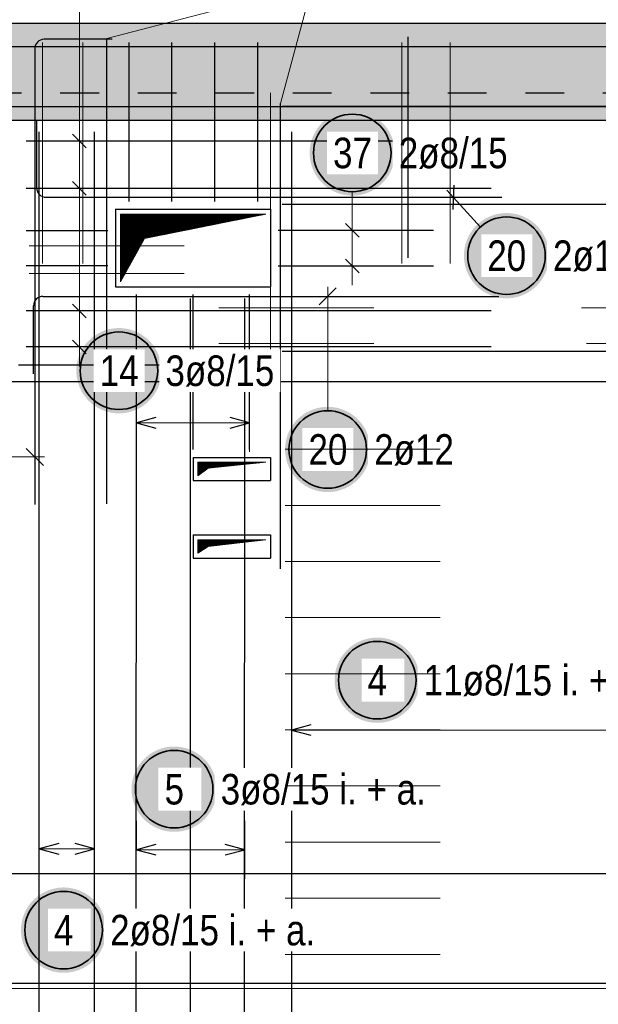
# Model space of a CAD drawing. Header units: millimetres. Extents: x -4.8 to 37.2, y -12 to 28.3.
# Tile 27 of 82: x 10.7 to 12.2, y 16.1 to 18.6. Entities that reach past the tile are written whole.
import ezdxf

# ---------------------------------------------------------------- set-up
doc = ezdxf.new("R2010")
doc.units = ezdxf.units.MM
doc.linetypes.add('HIDDEN', pattern=[0.375, 0.25, -0.125])
doc.layers.add('Achsen', color=7, linetype='Continuous', lineweight=20)
doc.layers.add('nplo Bewehrung', color=7, linetype='Continuous', lineweight=20)
doc.styles.add('Arial Narrow', font='ARIALN.TTF')
pattern_1 = [(45, (0, 0), (-0.00183847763, 0.00183847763), [])]

msp = doc.modelspace()

# ---------------------------------------------------------------- hatches: boundary and pattern name
at = {"lineweight": 13, "true_color": 0xd7ffd7}
msp.add_hatch(color=254, dxfattribs=at).paths.add_polyline_path([(23.126866, 18.3798), (23.126866, 18.6298), (8.622644, 18.6298), (8.622644, 18.3798)])
at = {"lineweight": 25, "true_color": 0xffffff}
for points in [[(11.685955, 18.295057), (11.685888, 18.298896), (11.685687, 18.302731), (11.685353, 18.306556), (11.684885, 18.310366), (11.684284, 18.314159), (11.683552, 18.317928), (11.682688, 18.321669), (11.681694, 18.325378), (11.680571, 18.329049), (11.679321, 18.33268), (11.677945, 18.336264), (11.676445, 18.339798), (11.674823, 18.343278), (11.67308, 18.346699), (11.671218, 18.350057), (11.669241, 18.353349), (11.667149, 18.356569), (11.664947, 18.359714), (11.662636, 18.36278), (11.66022, 18.365764), (11.657701, 18.368662), (11.655083, 18.37147), (11.652368, 18.374185), (11.64956, 18.376803), (11.646662, 18.379322), (11.643678, 18.381739), (11.640612, 18.384049), (11.637466, 18.386252), (11.634246, 18.388343), (11.630955, 18.39032), (11.627597, 18.392182), (11.624176, 18.393925), (11.620696, 18.395547), (11.617162, 18.397048), (11.613577, 18.398424), (11.609947, 18.399674), (11.606275, 18.400796), (11.602567, 18.40179), (11.598826, 18.402654), (11.595057, 18.403386), (11.591264, 18.403987), (11.587453, 18.404455), (11.583628, 18.404789), (11.579794, 18.40499), (11.575955, 18.405057), (11.572116, 18.40499), (11.568282, 18.404789), (11.564457, 18.404455), (11.560646, 18.403987), (11.556854, 18.403386), (11.553085, 18.402654), (11.549344, 18.40179), (11.545635, 18.400796), (11.541963, 18.399674), (11.538333, 18.398424), (11.534749, 18.397048), (11.531214, 18.395547), (11.527734, 18.393925), (11.524313, 18.392182), (11.520955, 18.39032), (11.517664, 18.388343), (11.514444, 18.386252), (11.511299, 18.384049), (11.508233, 18.381739), (11.505249, 18.379322), (11.502351, 18.376803), (11.499543, 18.374185), (11.496828, 18.37147), (11.494209, 18.368662), (11.49169, 18.365764), (11.489274, 18.36278), (11.486963, 18.359714), (11.484761, 18.356569), (11.48267, 18.353349), (11.480692, 18.350057), (11.478831, 18.346699), (11.477088, 18.343278), (11.475465, 18.339798), (11.473965, 18.336264), (11.472589, 18.33268), (11.471339, 18.329049), (11.470216, 18.325378), (11.469223, 18.321669), (11.468359, 18.317928), (11.467626, 18.314159), (11.467026, 18.310366), (11.466558, 18.306556), (11.466223, 18.302731), (11.466022, 18.298896), (11.465955, 18.295057), (11.466022, 18.291218), (11.466223, 18.287384), (11.466558, 18.283559), (11.467026, 18.279748), (11.467626, 18.275956), (11.468359, 18.272187), (11.469223, 18.268446), (11.470216, 18.264737), (11.471339, 18.261066), (11.472589, 18.257435), (11.473965, 18.253851), (11.475465, 18.250316), (11.477088, 18.246837), (11.478831, 18.243416), (11.480692, 18.240057), (11.48267, 18.236766), (11.484761, 18.233546), (11.486963, 18.230401), (11.489274, 18.227335), (11.49169, 18.224351), (11.494209, 18.221453), (11.496828, 18.218645), (11.499543, 18.21593), (11.502351, 18.213311), (11.505249, 18.210793), (11.508233, 18.208376), (11.511299, 18.206066), (11.514444, 18.203863), (11.517664, 18.201772), (11.520955, 18.199795), (11.524313, 18.197933), (11.527734, 18.19619), (11.531214, 18.194567), (11.534749, 18.193067), (11.538333, 18.191691), (11.541963, 18.190441), (11.545635, 18.189319), (11.549344, 18.188325), (11.553085, 18.187461), (11.556854, 18.186729), (11.560646, 18.186128), (11.564457, 18.18566), (11.568282, 18.185325), (11.572116, 18.185124), (11.575955, 18.185057), (11.579794, 18.185124), (11.583628, 18.185325), (11.587453, 18.18566), (11.591264, 18.186128), (11.595057, 18.186729), (11.598826, 18.187461), (11.602567, 18.188325), (11.606275, 18.189319), (11.609947, 18.190441), (11.613577, 18.191691), (11.617162, 18.193067), (11.620696, 18.194567), (11.624176, 18.19619), (11.627597, 18.197933), (11.630955, 18.199795), (11.634246, 18.201772), (11.637466, 18.203863), (11.640612, 18.206066), (11.643678, 18.208376), (11.646662, 18.210793), (11.64956, 18.213311), (11.652368, 18.21593), (11.655083, 18.218645), (11.657701, 18.221453), (11.66022, 18.224351), (11.662636, 18.227335), (11.664947, 18.230401), (11.667149, 18.233546), (11.669241, 18.236766), (11.671218, 18.240057), (11.67308, 18.243416), (11.674823, 18.246837), (11.676445, 18.250316), (11.677945, 18.253851), (11.679321, 18.257435), (11.680571, 18.261066), (11.681694, 18.264737), (11.682688, 18.268446), (11.683552, 18.272187), (11.684284, 18.275956), (11.684885, 18.279748), (11.685353, 18.283559), (11.685687, 18.287384)], [(12.083918, 18.030082), (12.083851, 18.033921), (12.08365, 18.037755), (12.083316, 18.04158), (12.082848, 18.045391), (12.082247, 18.049183), (12.081515, 18.052952), (12.080651, 18.056693), (12.079657, 18.060402), (12.078535, 18.064074), (12.077284, 18.067704), (12.075909, 18.071288), (12.074408, 18.074823), (12.072786, 18.078303), (12.071043, 18.081724), (12.069181, 18.085082), (12.067204, 18.088373), (12.065112, 18.091593), (12.06291, 18.094738), (12.060599, 18.097804), (12.058183, 18.100788), (12.055664, 18.103686), (12.053046, 18.106494), (12.050331, 18.109209), (12.047523, 18.111828), (12.044625, 18.114347), (12.041641, 18.116763), (12.038575, 18.119074), (12.03543, 18.121276), (12.032209, 18.123367), (12.028918, 18.125344), (12.02556, 18.127206), (12.022139, 18.128949), (12.018659, 18.130572), (12.015125, 18.132072), (12.011541, 18.133448), (12.00791, 18.134698), (12.004238, 18.13582), (12.00053, 18.136814), (11.996789, 18.137678), (11.99302, 18.138411), (11.989227, 18.139011), (11.985416, 18.139479), (11.981592, 18.139814), (11.977757, 18.140015), (11.973918, 18.140082), (11.970079, 18.140015), (11.966245, 18.139814), (11.96242, 18.139479), (11.958609, 18.139011), (11.954817, 18.138411), (11.951048, 18.137678), (11.947307, 18.136814), (11.943598, 18.13582), (11.939926, 18.134698), (11.936296, 18.133448), (11.932712, 18.132072), (11.929177, 18.130572), (11.925697, 18.128949), (11.922276, 18.127206), (11.918918, 18.125344), (11.915627, 18.123367), (11.912407, 18.121276), (11.909262, 18.119074), (11.906196, 18.116763), (11.903212, 18.114347), (11.900314, 18.111828), (11.897506, 18.109209), (11.894791, 18.106494), (11.892172, 18.103686), (11.889653, 18.100788), (11.887237, 18.097804), (11.884926, 18.094738), (11.882724, 18.091593), (11.880633, 18.088373), (11.878656, 18.085082), (11.876794, 18.081724), (11.875051, 18.078303), (11.873428, 18.074823), (11.871928, 18.071288), (11.870552, 18.067704), (11.869302, 18.064074), (11.86818, 18.060402), (11.867186, 18.056693), (11.866322, 18.052952), (11.865589, 18.049183), (11.864989, 18.045391), (11.864521, 18.04158), (11.864186, 18.037755), (11.863985, 18.033921), (11.863918, 18.030082), (11.863985, 18.026243), (11.864186, 18.022408), (11.864521, 18.018584), (11.864989, 18.014773), (11.865589, 18.01098), (11.866322, 18.007211), (11.867186, 18.00347), (11.86818, 17.999762), (11.869302, 17.99609), (11.870552, 17.992459), (11.871928, 17.988875), (11.873428, 17.985341), (11.875051, 17.981861), (11.876794, 17.97844), (11.878656, 17.975082), (11.880633, 17.971791), (11.882724, 17.96857), (11.884926, 17.965425), (11.887237, 17.962359), (11.889653, 17.959375), (11.892172, 17.956477), (11.894791, 17.953669), (11.897506, 17.950954), (11.900314, 17.948336), (11.903212, 17.945817), (11.906196, 17.943401), (11.909262, 17.94109), (11.912407, 17.938888), (11.915627, 17.936796), (11.918918, 17.934819), (11.922276, 17.932957), (11.925697, 17.931214), (11.929177, 17.929592), (11.932712, 17.928091), (11.936296, 17.926716), (11.939926, 17.925465), (11.943598, 17.924343), (11.947307, 17.923349), (11.951048, 17.922485), (11.954817, 17.921753), (11.958609, 17.921152), (11.96242, 17.920684), (11.966245, 17.92035), (11.970079, 17.920149), (11.973918, 17.920082), (11.977757, 17.920149), (11.981592, 17.92035), (11.985416, 17.920684), (11.989227, 17.921152), (11.99302, 17.921753), (11.996789, 17.922485), (12.00053, 17.923349), (12.004238, 17.924343), (12.00791, 17.925465), (12.011541, 17.926716), (12.015125, 17.928091), (12.018659, 17.929592), (12.022139, 17.931214), (12.02556, 17.932957), (12.028918, 17.934819), (12.032209, 17.936796), (12.03543, 17.938888), (12.038575, 17.94109), (12.041641, 17.943401), (12.044625, 17.945817), (12.047523, 17.948336), (12.050331, 17.950954), (12.053046, 17.953669), (12.055664, 17.956477), (12.058183, 17.959375), (12.060599, 17.962359), (12.06291, 17.965425), (12.065112, 17.96857), (12.067204, 17.971791), (12.069181, 17.975082), (12.071043, 17.97844), (12.072786, 17.981861), (12.074408, 17.985341), (12.075909, 17.988875), (12.077284, 17.992459), (12.078535, 17.99609), (12.079657, 17.999762), (12.080651, 18.00347), (12.081515, 18.007211), (12.082247, 18.01098), (12.082848, 18.014773), (12.083316, 18.018584), (12.08365, 18.022408)], [(11.083923, 17.733329), (11.083856, 17.737168), (11.083655, 17.741002), (11.083321, 17.744827), (11.082853, 17.748638), (11.082252, 17.75243), (11.08152, 17.756199), (11.080656, 17.75994), (11.079662, 17.763649), (11.07854, 17.767321), (11.07729, 17.770951), (11.075914, 17.774535), (11.074413, 17.77807), (11.072791, 17.78155), (11.071048, 17.784971), (11.069186, 17.788329), (11.067209, 17.79162), (11.065118, 17.79484), (11.062915, 17.797985), (11.060605, 17.801052), (11.058188, 17.804035), (11.055669, 17.806933), (11.053051, 17.809741), (11.050336, 17.812456), (11.047528, 17.815075), (11.04463, 17.817594), (11.041646, 17.82001), (11.03858, 17.822321), (11.035435, 17.824523), (11.032215, 17.826614), (11.028923, 17.828592), (11.025565, 17.830453), (11.022144, 17.832196), (11.018664, 17.833819), (11.01513, 17.835319), (11.011546, 17.836695), (11.007915, 17.837945), (11.004244, 17.839068), (11.000535, 17.840061), (10.996794, 17.840925), (10.993025, 17.841658), (10.989232, 17.842258), (10.985422, 17.842726), (10.981597, 17.843061), (10.977762, 17.843262), (10.973923, 17.843329), (10.970084, 17.843262), (10.96625, 17.843061), (10.962425, 17.842726), (10.958614, 17.842258), (10.954822, 17.841658), (10.951053, 17.840925), (10.947312, 17.840061), (10.943603, 17.839068), (10.939932, 17.837945), (10.936301, 17.836695), (10.932717, 17.835319), (10.929182, 17.833819), (10.925703, 17.832196), (10.922282, 17.830453), (10.918923, 17.828592), (10.915632, 17.826614), (10.912412, 17.824523), (10.909267, 17.822321), (10.906201, 17.82001), (10.903217, 17.817594), (10.900319, 17.815075), (10.897511, 17.812456), (10.894796, 17.809741), (10.892177, 17.806933), (10.889659, 17.804035), (10.887242, 17.801052), (10.884932, 17.797985), (10.882729, 17.79484), (10.880638, 17.79162), (10.878661, 17.788329), (10.876799, 17.784971), (10.875056, 17.78155), (10.873433, 17.77807), (10.871933, 17.774535), (10.870557, 17.770951), (10.869307, 17.767321), (10.868185, 17.763649), (10.867191, 17.75994), (10.866327, 17.756199), (10.865595, 17.75243), (10.864994, 17.748638), (10.864526, 17.744827), (10.864191, 17.741002), (10.86399, 17.737168), (10.863923, 17.733329), (10.86399, 17.72949), (10.864191, 17.725656), (10.864526, 17.721831), (10.864994, 17.71802), (10.865595, 17.714227), (10.866327, 17.710458), (10.867191, 17.706717), (10.868185, 17.703009), (10.869307, 17.699337), (10.870557, 17.695707), (10.871933, 17.692122), (10.873433, 17.688588), (10.875056, 17.685108), (10.876799, 17.681687), (10.878661, 17.678329), (10.880638, 17.675038), (10.882729, 17.671818), (10.884932, 17.668672), (10.887242, 17.665606), (10.889659, 17.662622), (10.892177, 17.659724), (10.894796, 17.656916), (10.897511, 17.654201), (10.900319, 17.651583), (10.903217, 17.649064), (10.906201, 17.646648), (10.909267, 17.644337), (10.912412, 17.642135), (10.915632, 17.640043), (10.918923, 17.638066), (10.922282, 17.636205), (10.925703, 17.634461), (10.929182, 17.632839), (10.932717, 17.631339), (10.936301, 17.629963), (10.939932, 17.628713), (10.943603, 17.62759), (10.947312, 17.626596), (10.951053, 17.625733), (10.954822, 17.625), (10.958614, 17.624399), (10.962425, 17.623931), (10.96625, 17.623597), (10.970084, 17.623396), (10.973923, 17.623329), (10.977762, 17.623396), (10.981597, 17.623597), (10.985422, 17.623931), (10.989232, 17.624399), (10.993025, 17.625), (10.996794, 17.625733), (11.000535, 17.626596), (11.004244, 17.62759), (11.007915, 17.628713), (11.011546, 17.629963), (11.01513, 17.631339), (11.018664, 17.632839), (11.022144, 17.634461), (11.025565, 17.636205), (11.028923, 17.638066), (11.032215, 17.640043), (11.035435, 17.642135), (11.03858, 17.644337), (11.041646, 17.646648), (11.04463, 17.649064), (11.047528, 17.651583), (11.050336, 17.654201), (11.053051, 17.656916), (11.055669, 17.659724), (11.058188, 17.662622), (11.060605, 17.665606), (11.062915, 17.668672), (11.065118, 17.671818), (11.067209, 17.675038), (11.069186, 17.678329), (11.071048, 17.681687), (11.072791, 17.685108), (11.074413, 17.688588), (11.075914, 17.692122), (11.07729, 17.695707), (11.07854, 17.699337), (11.079662, 17.703009), (11.080656, 17.706717), (11.08152, 17.710458), (11.082252, 17.714227), (11.082853, 17.71802), (11.083321, 17.721831), (11.083655, 17.725656)], [(11.622545, 17.530169), (11.622478, 17.534008), (11.622277, 17.537842), (11.621942, 17.541667), (11.621474, 17.545478), (11.620874, 17.54927), (11.620141, 17.553039), (11.619277, 17.55678), (11.618284, 17.560489), (11.617161, 17.564161), (11.615911, 17.567791), (11.614535, 17.571376), (11.613035, 17.57491), (11.611412, 17.57839), (11.609669, 17.581811), (11.607808, 17.585169), (11.60583, 17.58846), (11.603739, 17.59168), (11.601537, 17.594825), (11.599226, 17.597892), (11.59681, 17.600875), (11.594291, 17.603773), (11.591672, 17.606581), (11.588957, 17.609296), (11.586149, 17.611915), (11.583251, 17.614434), (11.580268, 17.61685), (11.577201, 17.619161), (11.574056, 17.621363), (11.570836, 17.623454), (11.567545, 17.625432), (11.564187, 17.627293), (11.560766, 17.629036), (11.557286, 17.630659), (11.553752, 17.632159), (11.550167, 17.633535), (11.546537, 17.634785), (11.542865, 17.635908), (11.539156, 17.636901), (11.535415, 17.637765), (11.531646, 17.638498), (11.527854, 17.639098), (11.524043, 17.639566), (11.520218, 17.639901), (11.516384, 17.640102), (11.512545, 17.640169), (11.508706, 17.640102), (11.504872, 17.639901), (11.501047, 17.639566), (11.497236, 17.639098), (11.493443, 17.638498), (11.489675, 17.637765), (11.485933, 17.636901), (11.482225, 17.635908), (11.478553, 17.634785), (11.474923, 17.633535), (11.471338, 17.632159), (11.467804, 17.630659), (11.464324, 17.629036), (11.460903, 17.627293), (11.457545, 17.625432), (11.454254, 17.623454), (11.451034, 17.621363), (11.447888, 17.619161), (11.444822, 17.61685), (11.441838, 17.614434), (11.43894, 17.611915), (11.436132, 17.609296), (11.433417, 17.606581), (11.430799, 17.603773), (11.42828, 17.600875), (11.425864, 17.597892), (11.423553, 17.594825), (11.421351, 17.59168), (11.419259, 17.58846), (11.417282, 17.585169), (11.415421, 17.581811), (11.413677, 17.57839), (11.412055, 17.57491), (11.410555, 17.571376), (11.409179, 17.567791), (11.407929, 17.564161), (11.406806, 17.560489), (11.405812, 17.55678), (11.404949, 17.553039), (11.404216, 17.54927), (11.403615, 17.545478), (11.403147, 17.541667), (11.402813, 17.537842), (11.402612, 17.534008), (11.402545, 17.530169), (11.402612, 17.52633), (11.402813, 17.522496), (11.403147, 17.518671), (11.403615, 17.51486), (11.404216, 17.511068), (11.404949, 17.507299), (11.405812, 17.503557), (11.406806, 17.499849), (11.407929, 17.496177), (11.409179, 17.492547), (11.410555, 17.488962), (11.412055, 17.485428), (11.413677, 17.481948), (11.415421, 17.478527), (11.417282, 17.475169), (11.419259, 17.471878), (11.421351, 17.468658), (11.423553, 17.465512), (11.425864, 17.462446), (11.42828, 17.459462), (11.430799, 17.456564), (11.433417, 17.453756), (11.436132, 17.451041), (11.43894, 17.448423), (11.441838, 17.445904), (11.444822, 17.443488), (11.447888, 17.441177), (11.451034, 17.438975), (11.454254, 17.436884), (11.457545, 17.434906), (11.460903, 17.433045), (11.464324, 17.431301), (11.467804, 17.429679), (11.471338, 17.428179), (11.474923, 17.426803), (11.478553, 17.425553), (11.482225, 17.42443), (11.485933, 17.423436), (11.489675, 17.422573), (11.493443, 17.42184), (11.497236, 17.421239), (11.501047, 17.420771), (11.504872, 17.420437), (11.508706, 17.420236), (11.512545, 17.420169), (11.516384, 17.420236), (11.520218, 17.420437), (11.524043, 17.420771), (11.527854, 17.421239), (11.531646, 17.42184), (11.535415, 17.422573), (11.539156, 17.423436), (11.542865, 17.42443), (11.546537, 17.425553), (11.550167, 17.426803), (11.553752, 17.428179), (11.557286, 17.429679), (11.560766, 17.431301), (11.564187, 17.433045), (11.567545, 17.434906), (11.570836, 17.436884), (11.574056, 17.438975), (11.577201, 17.441177), (11.580268, 17.443488), (11.583251, 17.445904), (11.586149, 17.448423), (11.588957, 17.451041), (11.591672, 17.453756), (11.594291, 17.456564), (11.59681, 17.459462), (11.599226, 17.462446), (11.601537, 17.465512), (11.603739, 17.468658), (11.60583, 17.471878), (11.607808, 17.475169), (11.609669, 17.478527), (11.611412, 17.481948), (11.613035, 17.485428), (11.614535, 17.488962), (11.615911, 17.492547), (11.617161, 17.496177), (11.618284, 17.499849), (11.619277, 17.503557), (11.620141, 17.507299), (11.620874, 17.511068), (11.621474, 17.51486), (11.621942, 17.518671), (11.622277, 17.522496)], [(11.750366, 16.934968), (11.750299, 16.938807), (11.750098, 16.942641), (11.749763, 16.946466), (11.749295, 16.950277), (11.748695, 16.954069), (11.747962, 16.957838), (11.747098, 16.961579), (11.746105, 16.965288), (11.744982, 16.96896), (11.743732, 16.97259), (11.742356, 16.976174), (11.740856, 16.979709), (11.739233, 16.983188), (11.73749, 16.98661), (11.735629, 16.989968), (11.733651, 16.993259), (11.73156, 16.996479), (11.729358, 16.999624), (11.727047, 17.00269), (11.724631, 17.005674), (11.722112, 17.008572), (11.719493, 17.01138), (11.716778, 17.014095), (11.71397, 17.016714), (11.711072, 17.019233), (11.708089, 17.021649), (11.705022, 17.02396), (11.701877, 17.026162), (11.698657, 17.028253), (11.695366, 17.03023), (11.692008, 17.032092), (11.688587, 17.033835), (11.685107, 17.035458), (11.681573, 17.036958), (11.677988, 17.038334), (11.674358, 17.039584), (11.670686, 17.040706), (11.666977, 17.0417), (11.663236, 17.042564), (11.659467, 17.043297), (11.655675, 17.043897), (11.651864, 17.044365), (11.648039, 17.0447), (11.644205, 17.044901), (11.640366, 17.044968), (11.636527, 17.044901), (11.632693, 17.0447), (11.628868, 17.044365), (11.625057, 17.043897), (11.621265, 17.043297), (11.617496, 17.042564), (11.613754, 17.0417), (11.610046, 17.040706), (11.606374, 17.039584), (11.602744, 17.038334), (11.599159, 17.036958), (11.595625, 17.035458), (11.592145, 17.033835), (11.588724, 17.032092), (11.585366, 17.03023), (11.582075, 17.028253), (11.578855, 17.026162), (11.575709, 17.02396), (11.572643, 17.021649), (11.569659, 17.019233), (11.566761, 17.016714), (11.563953, 17.014095), (11.561238, 17.01138), (11.55862, 17.008572), (11.556101, 17.005674), (11.553685, 17.00269), (11.551374, 16.999624), (11.549172, 16.996479), (11.547081, 16.993259), (11.545103, 16.989968), (11.543242, 16.98661), (11.541498, 16.983188), (11.539876, 16.979709), (11.538376, 16.976174), (11.537, 16.97259), (11.53575, 16.96896), (11.534627, 16.965288), (11.533633, 16.961579), (11.53277, 16.957838), (11.532037, 16.954069), (11.531436, 16.950277), (11.530968, 16.946466), (11.530634, 16.942641), (11.530433, 16.938807), (11.530366, 16.934968), (11.530433, 16.931129), (11.530634, 16.927294), (11.530968, 16.92347), (11.531436, 16.919659), (11.532037, 16.915866), (11.53277, 16.912097), (11.533633, 16.908356), (11.534627, 16.904648), (11.53575, 16.900976), (11.537, 16.897345), (11.538376, 16.893761), (11.539876, 16.890227), (11.541498, 16.886747), (11.543242, 16.883326), (11.545103, 16.879968), (11.547081, 16.876677), (11.549172, 16.873456), (11.551374, 16.870311), (11.553685, 16.867245), (11.556101, 16.864261), (11.55862, 16.861363), (11.561238, 16.858555), (11.563953, 16.85584), (11.566761, 16.853222), (11.569659, 16.850703), (11.572643, 16.848286), (11.575709, 16.845976), (11.578855, 16.843774), (11.582075, 16.841682), (11.585366, 16.839705), (11.588724, 16.837843), (11.592145, 16.8361), (11.595625, 16.834478), (11.599159, 16.832977), (11.602744, 16.831601), (11.606374, 16.830351), (11.610046, 16.829229), (11.613754, 16.828235), (11.617496, 16.827371), (11.621265, 16.826639), (11.625057, 16.826038), (11.628868, 16.82557), (11.632693, 16.825236), (11.636527, 16.825035), (11.640366, 16.824968), (11.644205, 16.825035), (11.648039, 16.825236), (11.651864, 16.82557), (11.655675, 16.826038), (11.659467, 16.826639), (11.663236, 16.827371), (11.666977, 16.828235), (11.670686, 16.829229), (11.674358, 16.830351), (11.677988, 16.831601), (11.681573, 16.832977), (11.685107, 16.834478), (11.688587, 16.8361), (11.692008, 16.837843), (11.695366, 16.839705), (11.698657, 16.841682), (11.701877, 16.843774), (11.705022, 16.845976), (11.708089, 16.848286), (11.711072, 16.850703), (11.71397, 16.853222), (11.716778, 16.85584), (11.719493, 16.858555), (11.722112, 16.861363), (11.724631, 16.864261), (11.727047, 16.867245), (11.729358, 16.870311), (11.73156, 16.873456), (11.733651, 16.876677), (11.735629, 16.879968), (11.73749, 16.883326), (11.739233, 16.886747), (11.740856, 16.890227), (11.742356, 16.893761), (11.743732, 16.897345), (11.744982, 16.900976), (11.746105, 16.904648), (11.747098, 16.908356), (11.747962, 16.912097), (11.748695, 16.915866), (11.749295, 16.919659), (11.749763, 16.92347), (11.750098, 16.927294)], [(11.226491, 16.653814), (11.226424, 16.657653), (11.226223, 16.661487), (11.225889, 16.665312), (11.225421, 16.669123), (11.22482, 16.672915), (11.224087, 16.676684), (11.223224, 16.680425), (11.22223, 16.684134), (11.221107, 16.687806), (11.219857, 16.691436), (11.218481, 16.695021), (11.216981, 16.698555), (11.215359, 16.702035), (11.213615, 16.705456), (11.211754, 16.708814), (11.209776, 16.712105), (11.207685, 16.715325), (11.205483, 16.71847), (11.203172, 16.721537), (11.200756, 16.724521), (11.198237, 16.727418), (11.195619, 16.730226), (11.192904, 16.732941), (11.190096, 16.73556), (11.187198, 16.738079), (11.184214, 16.740495), (11.181148, 16.742806), (11.178002, 16.745008), (11.174782, 16.747099), (11.171491, 16.749077), (11.168133, 16.750938), (11.164712, 16.752681), (11.161232, 16.754304), (11.157698, 16.755804), (11.154113, 16.75718), (11.150483, 16.75843), (11.146811, 16.759553), (11.143103, 16.760546), (11.139361, 16.76141), (11.135592, 16.762143), (11.1318, 16.762743), (11.127989, 16.763211), (11.124164, 16.763546), (11.12033, 16.763747), (11.116491, 16.763814), (11.112652, 16.763747), (11.108818, 16.763546), (11.104993, 16.763211), (11.101182, 16.762743), (11.09739, 16.762143), (11.093621, 16.76141), (11.08988, 16.760546), (11.086171, 16.759553), (11.082499, 16.75843), (11.078869, 16.75718), (11.075284, 16.755804), (11.07175, 16.754304), (11.06827, 16.752681), (11.064849, 16.750938), (11.061491, 16.749077), (11.0582, 16.747099), (11.05498, 16.745008), (11.051835, 16.742806), (11.048768, 16.740495), (11.045785, 16.738079), (11.042887, 16.73556), (11.040079, 16.732941), (11.037364, 16.730226), (11.034745, 16.727418), (11.032226, 16.724521), (11.02981, 16.721537), (11.027499, 16.71847), (11.025297, 16.715325), (11.023206, 16.712105), (11.021228, 16.708814), (11.019367, 16.705456), (11.017624, 16.702035), (11.016001, 16.698555), (11.014501, 16.695021), (11.013125, 16.691436), (11.011875, 16.687806), (11.010752, 16.684134), (11.009759, 16.680425), (11.008895, 16.676684), (11.008162, 16.672915), (11.007562, 16.669123), (11.007094, 16.665312), (11.006759, 16.661487), (11.006558, 16.657653), (11.006491, 16.653814), (11.006558, 16.649975), (11.006759, 16.646141), (11.007094, 16.642316), (11.007562, 16.638505), (11.008162, 16.634713), (11.008895, 16.630944), (11.009759, 16.627203), (11.010752, 16.623494), (11.011875, 16.619822), (11.013125, 16.616192), (11.014501, 16.612607), (11.016001, 16.609073), (11.017624, 16.605593), (11.019367, 16.602172), (11.021228, 16.598814), (11.023206, 16.595523), (11.025297, 16.592303), (11.027499, 16.589158), (11.02981, 16.586091), (11.032226, 16.583107), (11.034745, 16.58021), (11.037364, 16.577401), (11.040079, 16.574687), (11.042887, 16.572068), (11.045785, 16.569549), (11.048768, 16.567133), (11.051835, 16.564822), (11.05498, 16.56262), (11.0582, 16.560529), (11.061491, 16.558551), (11.064849, 16.55669), (11.06827, 16.554947), (11.07175, 16.553324), (11.075284, 16.551824), (11.078869, 16.550448), (11.082499, 16.549198), (11.086171, 16.548075), (11.08988, 16.547081), (11.093621, 16.546218), (11.09739, 16.545485), (11.101182, 16.544884), (11.104993, 16.544417), (11.108818, 16.544082), (11.112652, 16.543881), (11.116491, 16.543814), (11.12033, 16.543881), (11.124164, 16.544082), (11.127989, 16.544417), (11.1318, 16.544884), (11.135592, 16.545485), (11.139361, 16.546218), (11.143103, 16.547081), (11.146811, 16.548075), (11.150483, 16.549198), (11.154113, 16.550448), (11.157698, 16.551824), (11.161232, 16.553324), (11.164712, 16.554947), (11.168133, 16.55669), (11.171491, 16.558551), (11.174782, 16.560529), (11.178002, 16.56262), (11.181148, 16.564822), (11.184214, 16.567133), (11.187198, 16.569549), (11.190096, 16.572068), (11.192904, 16.574687), (11.195619, 16.577401), (11.198237, 16.58021), (11.200756, 16.583107), (11.203172, 16.586091), (11.205483, 16.589158), (11.207685, 16.592303), (11.209776, 16.595523), (11.211754, 16.598814), (11.213615, 16.602172), (11.215359, 16.605593), (11.216981, 16.609073), (11.218481, 16.612607), (11.219857, 16.616192), (11.221107, 16.619822), (11.22223, 16.623494), (11.223224, 16.627203), (11.224087, 16.630944), (11.22482, 16.634713), (11.225421, 16.638505), (11.225889, 16.642316), (11.226223, 16.646141)], [(10.941207, 16.290273), (10.94114, 16.294112), (10.940939, 16.297946), (10.940604, 16.301771), (10.940136, 16.305582), (10.939535, 16.309374), (10.938803, 16.313143), (10.937939, 16.316885), (10.936945, 16.320593), (10.935823, 16.324265), (10.934573, 16.327895), (10.933197, 16.33148), (10.931697, 16.335014), (10.930074, 16.338494), (10.928331, 16.341915), (10.926469, 16.345273), (10.924492, 16.348564), (10.922401, 16.351784), (10.920198, 16.354929), (10.917888, 16.357996), (10.915472, 16.36098), (10.912953, 16.363877), (10.910334, 16.366686), (10.907619, 16.3694), (10.904811, 16.372019), (10.901913, 16.374538), (10.898929, 16.376954), (10.895863, 16.379265), (10.892718, 16.381467), (10.889498, 16.383558), (10.886207, 16.385536), (10.882848, 16.387397), (10.879427, 16.38914), (10.875948, 16.390763), (10.872413, 16.392263), (10.868829, 16.393639), (10.865198, 16.394889), (10.861527, 16.396012), (10.857818, 16.397006), (10.854077, 16.397869), (10.850308, 16.398602), (10.846516, 16.399203), (10.842705, 16.399671), (10.83888, 16.400005), (10.835046, 16.400206), (10.831207, 16.400273), (10.827368, 16.400206), (10.823533, 16.400005), (10.819708, 16.399671), (10.815898, 16.399203), (10.812105, 16.398602), (10.808336, 16.397869), (10.804595, 16.397006), (10.800887, 16.396012), (10.797215, 16.394889), (10.793584, 16.393639), (10.79, 16.392263), (10.786466, 16.390763), (10.782986, 16.38914), (10.779565, 16.387397), (10.776207, 16.385536), (10.772916, 16.383558), (10.769695, 16.381467), (10.76655, 16.379265), (10.763484, 16.376954), (10.7605, 16.374538), (10.757602, 16.372019), (10.754794, 16.3694), (10.752079, 16.366686), (10.749461, 16.363877), (10.746942, 16.36098), (10.744525, 16.357996), (10.742215, 16.354929), (10.740012, 16.351784), (10.737921, 16.348564), (10.735944, 16.345273), (10.734082, 16.341915), (10.732339, 16.338494), (10.730717, 16.335014), (10.729216, 16.33148), (10.72784, 16.327895), (10.72659, 16.324265), (10.725468, 16.320593), (10.724474, 16.316885), (10.72361, 16.313143), (10.722878, 16.309374), (10.722277, 16.305582), (10.721809, 16.301771), (10.721475, 16.297946), (10.721274, 16.294112), (10.721207, 16.290273), (10.721274, 16.286434), (10.721475, 16.2826), (10.721809, 16.278775), (10.722277, 16.274964), (10.722878, 16.271172), (10.72361, 16.267403), (10.724474, 16.263662), (10.725468, 16.259953), (10.72659, 16.256281), (10.72784, 16.252651), (10.729216, 16.249066), (10.730717, 16.245532), (10.732339, 16.242052), (10.734082, 16.238631), (10.735944, 16.235273), (10.737921, 16.231982), (10.740012, 16.228762), (10.742215, 16.225617), (10.744525, 16.22255), (10.746942, 16.219566), (10.749461, 16.216669), (10.752079, 16.213861), (10.754794, 16.211146), (10.757602, 16.208527), (10.7605, 16.206008), (10.763484, 16.203592), (10.76655, 16.201281), (10.769695, 16.199079), (10.772916, 16.196988), (10.776207, 16.19501), (10.779565, 16.193149), (10.782986, 16.191406), (10.786466, 16.189783), (10.79, 16.188283), (10.793584, 16.186907), (10.797215, 16.185657), (10.800887, 16.184534), (10.804595, 16.183541), (10.808336, 16.182677), (10.812105, 16.181944), (10.815898, 16.181344), (10.819708, 16.180876), (10.823533, 16.180541), (10.827368, 16.18034), (10.831207, 16.180273), (10.835046, 16.18034), (10.83888, 16.180541), (10.842705, 16.180876), (10.846516, 16.181344), (10.850308, 16.181944), (10.854077, 16.182677), (10.857818, 16.183541), (10.861527, 16.184534), (10.865198, 16.185657), (10.868829, 16.186907), (10.872413, 16.188283), (10.875948, 16.189783), (10.879427, 16.191406), (10.882848, 16.193149), (10.886207, 16.19501), (10.889498, 16.196988), (10.892718, 16.199079), (10.895863, 16.201281), (10.898929, 16.203592), (10.901913, 16.206008), (10.904811, 16.208527), (10.907619, 16.211146), (10.910334, 16.213861), (10.912953, 16.216669), (10.915472, 16.219566), (10.917888, 16.22255), (10.920198, 16.225617), (10.922401, 16.228762), (10.924492, 16.231982), (10.926469, 16.235273), (10.928331, 16.238631), (10.930074, 16.242052), (10.931697, 16.245532), (10.933197, 16.249066), (10.934573, 16.252651), (10.935823, 16.256281), (10.936945, 16.259953), (10.937939, 16.263662), (10.938803, 16.267403), (10.939535, 16.271172), (10.940136, 16.274964), (10.940604, 16.278775), (10.940939, 16.2826)]]:
    msp.add_hatch(color=7, dxfattribs=at).paths.add_polyline_path(points)
at = {"layer": 'Achsen', "lineweight": 13}
h = msp.add_hatch(dxfattribs=at)
h.set_pattern_fill('Mau', color=6, scale=0.01, angle=45, style=0, pattern_type=2)
h.set_pattern_definition(pattern_1)
h.paths.add_polyline_path([(10.977648, 17.9623), (11.040148, 18.0748), (11.352648, 18.1373), (10.977648, 18.1373)])
h = msp.add_hatch(dxfattribs=at)
h.set_pattern_fill('Mau', color=6, scale=0.01, angle=45, style=0, pattern_type=2)
h.set_pattern_definition(pattern_1)
h.paths.add_polyline_path([(11.177597, 17.4623), (11.203947, 17.481997), (11.352648, 17.4973), (11.177597, 17.4973)])
h = msp.add_hatch(dxfattribs=at)
h.set_pattern_fill('Mau', color=6, scale=0.01, angle=45, style=0, pattern_type=2)
h.set_pattern_definition(pattern_1)
h.paths.add_polyline_path([(11.177597, 17.2623), (11.203947, 17.280185), (11.352597, 17.2973), (11.177597, 17.2973)])

# ---------------------------------------------------------------- linework, layer by layer
at = {"color": 5, "linetype": 'Continuous', "lineweight": 18}
for p, q in [((10.943022, 18.59035), (11.472811, 18.728492)), ((11.390553, 18.422291), (11.472811, 18.728492)), ((10.872092, 18.684176), (10.872092, 18.3758)), ((10.872092, 17.744565), (10.872092, 18.3758)), ((10.797092, 18.3258), (10.947092, 18.3258)), ((10.797092, 18.2038), (10.947092, 18.2038)), ((11.575955, 18.195057), (11.575955, 18.1458)), ((11.906527, 18.103962), (11.819767, 18.199076)), ((11.575955, 18.1458), (11.575955, 17.9538)), ((11.650955, 18.0958), (11.500955, 18.0958)), ((11.650955, 18.0038), (11.500955, 18.0038)), ((11.512545, 17.630169), (11.512545, 17.950046)), ((10.797092, 17.887668), (10.947092, 17.887668)), ((10.797092, 17.794565), (10.947092, 17.794565)), ((11.019148, 17.673859), (11.019148, 17.523859)), ((11.311147, 17.523859), (11.311147, 17.673859)), ((11.019148, 17.598859), (11.311147, 17.598859)), ((10.631788, 17.510907), (10.781771, 17.510907)), ((11.419149, 16.881436), (11.419149, 16.731436)), ((12.904049, 16.806436), (11.419149, 16.806436)), ((10.768445, 16.575), (10.768445, 16.425)), ((10.911148, 16.425), (10.911148, 16.575)), ((11.018809, 16.572502), (11.018771, 16.422502)), ((11.298377, 16.422432), (11.298415, 16.572432)), ((10.768445, 16.5), (10.911148, 16.5)), ((11.01879, 16.497502), (11.298396, 16.497432))]:
    msp.add_line(p, q, dxfattribs=at)
at = {"color": 3, "linetype": 'Continuous', "lineweight": 25}
for p, q in [((8.922644, 18.6298), (14.859304, 18.6298)), ((8.709304, 18.5698), (13.309304, 18.5698)), ((10.956771, 18.588274), (10.780771, 18.588274)), ((10.943022, 17.39035), (10.943022, 18.59035)), ((10.999148, 18.5798), (10.999148, 18.1698)), ((11.109815, 18.5798), (11.109815, 18.1698)), ((11.220481, 18.5798), (11.220481, 18.1698)), ((11.331148, 18.5798), (11.331148, 18.1698)), ((10.756771, 18.564274), (10.756771, 17.388274)), ((11.390553, 17.222291), (11.390553, 18.422291)), ((11.395148, 18.4158), (19.825148, 18.4158)), ((8.709304, 18.4148), (13.309304, 18.4148)), ((8.872216, 18.3798), (14.043051, 18.3798)), ((10.761615, 18.380606), (10.761615, 18.204606)), ((10.768445, 15.449806), (10.768445, 18.349806)), ((10.854414, 18.343477), (10.88977, 18.308122)), ((10.911148, 15.449806), (10.911148, 18.349806)), ((11.419149, 18.349807), (11.419149, 15.449807)), ((11.934445, 18.3258), (10.734445, 18.3258)), ((10.854414, 18.221477), (10.88977, 18.186122)), ((11.838049, 18.211823), (11.835181, 18.149388)), ((11.934445, 18.2038), (10.734445, 18.2038)), ((10.785615, 18.180606), (11.961615, 18.180606)), ((11.395148, 18.163), (19.825148, 18.163)), ((10.965148, 18.1498), (11.365148, 18.1498)), ((10.965148, 18.1498), (10.965148, 17.9498)), ((11.365148, 18.1498), (11.365148, 17.9498)), ((11.593633, 18.078122), (11.558278, 18.113477)), ((10.734445, 18.0948), (10.945148, 18.0948)), ((11.385148, 18.0958), (11.785148, 18.0958)), ((11.593633, 17.986122), (11.558278, 18.021478)), ((10.734445, 18.0048), (10.945148, 18.0048)), ((11.385148, 18.0038), (11.785148, 18.0038)), ((10.965148, 17.9498), (11.365148, 17.9498)), ((11.534642, 17.947143), (11.490448, 17.902949)), ((10.777716, 17.925046), (11.953716, 17.925046)), ((11.018532, 15.4698), (11.019148, 17.9198)), ((11.019148, 17.5298), (11.019148, 17.9298)), ((11.158335, 15.4698), (11.158951, 17.9198)), ((11.165148, 17.5298), (11.165148, 17.9298)), ((11.298138, 15.4698), (11.298754, 17.9198)), ((11.311147, 17.5298), (11.311147, 17.9298)), ((11.934445, 17.887668), (10.734445, 17.887668)), ((10.753716, 17.725046), (10.753716, 17.901046)), ((10.854414, 17.905346), (10.88977, 17.86999)), ((10.854414, 17.812243), (10.88977, 17.776888)), ((11.934445, 17.794565), (10.734445, 17.794565)), ((11.214445, 17.7478), (10.714445, 17.7478)), ((8.888051, 17.7058), (17.318051, 17.7058)), ((11.069148, 17.612256), (11.019148, 17.598859)), ((11.311147, 17.598859), (11.261147, 17.612256)), ((11.019148, 17.598859), (11.069148, 17.585461)), ((11.261147, 17.585461), (11.311147, 17.598859)), ((10.778868, 17.48881), (10.734674, 17.533004)), ((11.165097, 17.5098), (11.365097, 17.5098)), ((11.165097, 17.5098), (11.165097, 17.4498)), ((11.365148, 17.5098), (11.365148, 17.4498)), ((11.165097, 17.4498), (11.365097, 17.4498)), ((11.165097, 17.3098), (11.365097, 17.3098)), ((11.165097, 17.3098), (11.165097, 17.2498)), ((11.365148, 17.3098), (11.365148, 17.2498)), ((11.165097, 17.2498), (11.365097, 17.2498)), ((11.469149, 16.819834), (11.419149, 16.806436)), ((11.419149, 16.806436), (11.469149, 16.793039)), ((10.818445, 16.513397), (10.768445, 16.5)), ((10.911148, 16.5), (10.861148, 16.513397)), ((11.068794, 16.510887), (11.01879, 16.497502)), ((11.298396, 16.497432), (11.2484, 16.510842)), ((10.768445, 16.5), (10.818445, 16.486603)), ((10.861148, 16.486603), (10.911148, 16.5)), ((11.01879, 16.497502), (11.068787, 16.484092)), ((11.248393, 16.484047), (11.298396, 16.497432)), ((8.888051, 16.435983), (17.318051, 16.435983)), ((8.888051, 16.153801), (17.318051, 16.153801))]:
    msp.add_line(p, q, dxfattribs=at)
at = {"color": 3, "linetype": 'HIDDEN', "lineweight": 25, "ltscale": 0.25}
msp.add_line((8.622644, 18.4498), (13.293087, 18.4498), dxfattribs=at)
at = {"color": 9, "linetype": 'Continuous', "lineweight": 0}
for p, q in [((11.365148, 18.1498), (11.365148, 18.4498)), ((11.365148, 17.9498), (11.365148, 17.7798)), ((17.312223, 16.139806), (8.882223, 16.1398))]:
    msp.add_line(p, q, dxfattribs=at)
at = {"color": 2, "linetype": 'Continuous', "lineweight": 35}
for centre in [(11.575955, 18.295057), (11.973918, 18.030082), (10.973923, 17.733329), (11.512545, 17.530169), (11.640366, 16.934968), (11.116491, 16.653814), (10.831207, 16.290273)]:
    msp.add_circle(centre, 0.1, dxfattribs=at)
at = {"color": 3, "linetype": 'Continuous', "lineweight": 25}
for centre, start, end in [((10.780771, 18.564274), 90, 180), ((10.785615, 18.204606), 180, 270), ((10.777716, 17.901046), 90, 180)]:
    msp.add_arc(centre, 0.024, start, end, dxfattribs=at)
at = {"layer": 'Achsen', "color": 6, "linetype": 'Continuous', "lineweight": 13}
for p, q in [((10.977648, 17.9623), (10.977648, 18.1373)), ((10.977648, 18.1373), (11.352648, 18.1373)), ((11.040148, 18.0748), (11.352648, 18.1373)), ((10.977648, 17.9623), (11.040148, 18.0748)), ((11.177597, 17.4623), (11.177597, 17.4973)), ((11.177597, 17.4973), (11.352648, 17.4973)), ((11.177597, 17.4623), (11.203947, 17.481997)), ((11.203947, 17.481997), (11.352648, 17.4973)), ((11.177597, 17.2623), (11.177597, 17.2973)), ((11.177597, 17.2973), (11.352597, 17.2973)), ((11.177597, 17.2623), (11.203947, 17.280185)), ((11.203947, 17.280185), (11.352597, 17.2973))]:
    msp.add_line(p, q, dxfattribs=at)
at = {"layer": 'nplo Bewehrung', "color": 9, "linetype": 'Continuous', "lineweight": 0}
for p, q in [((10.776551, 18.0098), (10.776551, 18.5798)), ((10.881158, 18.0098), (10.881158, 18.5798)), ((10.742551, 18.0558), (11.142551, 18.0558)), ((10.742551, 17.9838), (11.142551, 17.9838)), ((11.231498, 17.8958), (11.631498, 17.8958)), ((12.167607, 17.8958), (12.567607, 17.8958)), ((11.231498, 17.8038), (11.631498, 17.8038)), ((12.180519, 17.8038), (12.580519, 17.8038)), ((11.403017, 17.386013), (11.803017, 17.386013)), ((11.403017, 17.241227), (11.803017, 17.241227)), ((11.403017, 17.096442), (11.803017, 17.096442)), ((11.403017, 16.80687), (11.803017, 16.80687)), ((11.403017, 16.517299), (11.803017, 16.517299)), ((11.403017, 16.372514), (11.803017, 16.372514))]:
    msp.add_line(p, q, dxfattribs=at)

# ---------------------------------------------------------------- texts
at = {"color": 2, "lineweight": 35, "char_height": 0.07875, "attachment_point": 1, "line_spacing_factor": 0.9, "style": 'Arial Narrow', "bg_fill": 3, "box_fill_scale": 1.2, "bg_fill_color": 256, "bg_fill_true_color": 13158600, "bg_fill_transparency": 0}
for s, insert in [('2ø12', (12.093918, 18.069457)), ('2ø12', (11.632545, 17.569544)), ('11ø8/15 i. + a.', (11.760366, 16.974343))]:
    msp.add_mtext(s, dxfattribs=dict(at, insert=insert))

# ---------------------------------------------------------------- next in the draw order: texts
for s, insert in [('2ø8/15', (11.695955, 18.334432)), ('37', (11.526343, 18.334432)), ('20', (11.924306, 18.069457)), ('14', (10.924311, 17.772704)), ('3ø8/15', (11.093923, 17.772704)), ('20', (11.462932, 17.569544)), ('4', (11.61556, 16.974343)), ('2ø8/15 i. + a.', (10.951207, 16.329648)), ('4', (10.8064, 16.329648))]:
    msp.add_mtext(s, dxfattribs=dict(at, insert=insert))
at = {"color": 2, "lineweight": 35, "char_height": 0.07875, "attachment_point": 1, "rotation": 359.985604, "line_spacing_factor": 0.9, "style": 'Arial Narrow', "bg_fill": 3, "box_fill_scale": 1.2, "bg_fill_color": 256, "bg_fill_true_color": 13158600, "bg_fill_transparency": 0}
for s, insert in [('5', (11.091695, 16.693195)), ('3ø8/15 i. + a.', (11.236501, 16.693159))]:
    msp.add_mtext(s, dxfattribs=dict(at, insert=insert))

# ---------------------------------------------------------------- next in the draw order: linework, layer by layer
at = {"color": 3, "linetype": 'Continuous', "lineweight": 25}
for p, q in [((11.720237, 18.0248), (11.720237, 18.5948)), ((11.395148, 17.7838), (19.825148, 17.7838))]:
    msp.add_line(p, q, dxfattribs=at)
at = {"layer": 'nplo Bewehrung', "color": 9, "linetype": 'Continuous', "lineweight": 0}
for p, q in [((11.704191, 18.0098), (11.704191, 18.5798)), ((11.828797, 18.0098), (11.828797, 18.5798)), ((11.403017, 17.530798), (11.803017, 17.530798)), ((11.403017, 16.951656), (11.803017, 16.951656)), ((11.403017, 16.662085), (11.803017, 16.662085)), ((11.403017, 16.227728), (11.803017, 16.227728))]:
    msp.add_line(p, q, dxfattribs=at)

doc.saveas('drawing.dxf')
